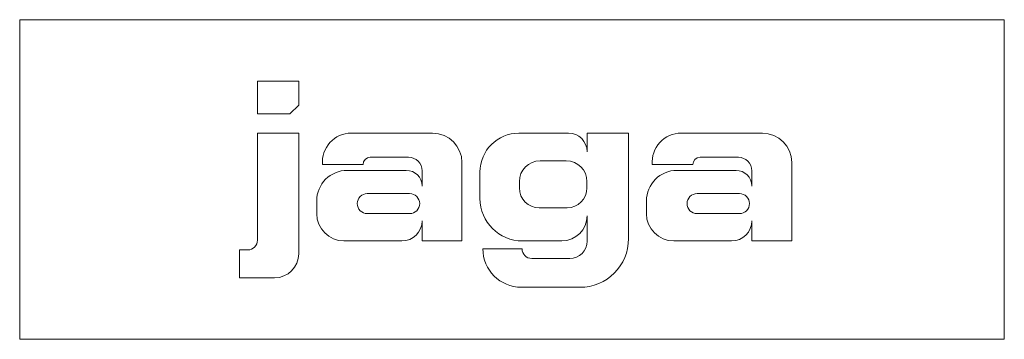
# Model space of a CAD drawing. Header units: millimetres. Extents: x -200 to 200, y -65 to 65.
import ezdxf

# ---------------------------------------------------------------- set-up
doc = ezdxf.new("R2010")
doc.units = ezdxf.units.MM

# ---------------------------------------------------------------- blocks, each defined once
blk = doc.blocks.new('RSen_56_ME_FB_LOD200 - convector_jaga - temf0_02004010-al0 - freestanding - 10_jaga_tempo freestanding_lxhxd 400x200x130 mm-329489-top')
at = {"lineweight": 18}
for p, q in [((200, 65), (-200, 65)), ((-200, 65), (-200, -65)), ((200, -65), (200, 65)), ((-200, -65), (200, -65))]:
    blk.add_line(p, q, dxfattribs=at)
blk = doc.blocks.new('RSen_55_GM_FB_logo - SH_jaga - standard-260147-top')
at = {"lineweight": 18}
for p, q in [((-103.4, 40), (-103.4, 26.71)), ((-86.66, 40), (-103.4, 40)), ((-86.66, 30.26), (-86.66, 40)), ((-90.21, 26.71), (-86.66, 30.26)), ((-103.4, 26.71), (-90.21, 26.71)), ((-86.66, 18.85), (-103.4, 18.85)), ((-103.4, 18.85), (-103.4, -24.69)), ((-86.66, -30.22), (-86.66, 18.85)), ((-32.24, 18.85), (-65.3, 18.85)), ((22.97, 18.85), (2.79, 18.85)), ((47.36, 18.85), (30.52, 18.85)), ((30.52, 18.85), (30.52, 11.3)), ((47.36, -24.05), (47.36, 18.85)), ((101.73, 18.85), (68.67, 18.85)), ((-57.58, 9.02), (-41.99, 9.02)), ((76.38, 9.02), (91.98, 9.02)), ((-76.98, 6.08), (-60.52, 6.08)), ((-20.33, -25), (-20.33, 6.94)), ((11.42, 7.57), (22.07, 7.57)), ((56.99, 6.08), (73.45, 6.08)), ((113.63, -25), (113.63, 6.94)), ((-42.93, 3.72), (-66.92, 3.72)), ((-36.51, 3.55), (-36.51, -2.7)), ((-13, 3.06), (-13, -7.75)), ((91.04, 3.72), (67.05, 3.72)), ((97.46, 3.55), (97.46, -2.7)), ((2.98, -3.45), (2.98, -0.87)), ((30.46, -0.82), (30.46, -3.42)), ((-58.79, -5.73), (-41.58, -5.73)), ((75.18, -5.73), (92.39, -5.73)), ((-79.35, -8.71), (-79.35, -13.91)), ((22.37, -11.51), (11.05, -11.51)), ((54.61, -8.71), (54.61, -13.91)), ((-41.58, -13.89), (-58.79, -13.89)), ((30.52, -14.74), (30.52, -25.04)), ((92.39, -13.89), (75.18, -13.89)), ((-36.51, -16.75), (-36.51, -25)), ((97.46, -16.75), (97.46, -25)), ((-68.26, -25), (-44.76, -25)), ((-36.51, -25), (-20.33, -25)), ((4.25, -25), (20.26, -25)), ((65.7, -25), (89.21, -25)), ((97.46, -25), (113.63, -25)), ((-107.33, -28.62), (-110.65, -28.62)), ((-110.65, -28.62), (-110.65, -40)), ((4.08, -28.15), (-11.86, -28.15)), ((23.46, -32.1), (8.03, -32.1)), ((-110.65, -40), (-96.44, -40)), ((3.84, -43.85), (27.56, -43.85))]:
    blk.add_line(p, q, dxfattribs=at)
for centre, radius, start, end in [((-65.3, 7.12), 11.73, 90, 185.0613), ((-32.24, 6.94), 11.9, 360, 90), ((2.79, 3.06), 15.79, 90, 180), ((22.97, 11.3), 7.55, 360, 90), ((68.67, 7.12), 11.73, 90, 185.0613), ((101.73, 6.94), 11.9, 360, 90), ((-57.58, 6.08), 2.94, 90, 180), ((-41.99, 3.55), 5.48, 0, 90), ((76.38, 6.08), 2.94, 90, 180), ((91.98, 3.55), 5.48, 0, 90), ((11.42, -0.87), 8.44, 90, 180), ((22.07, -0.82), 8.39, 360, 90), ((-66.92, -8.71), 12.43, 90, 180), ((-42.93, -2.7), 6.42, 360, 90), ((67.05, -8.71), 12.43, 90, 180), ((91.04, -2.7), 6.42, 360, 90), ((11.05, -3.45), 8.07, 180, 270), ((22.37, -3.42), 8.09, 270, 360), ((-58.79, -9.81), 4.08, 90, 270), ((-41.58, -9.81), 4.08, 270, 90), ((4.25, -7.75), 17.25, 180, 270), ((75.18, -9.81), 4.08, 90, 270), ((92.39, -9.81), 4.08, 270, 90), ((-68.26, -13.91), 11.09, 180, 270), ((20.26, -14.74), 10.26, 270, 360), ((65.7, -13.91), 11.09, 180, 270), ((-44.76, -16.75), 8.25, 270, 360), ((89.21, -16.75), 8.25, 270, 360), ((-107.33, -24.69), 3.93, 270, 360), ((23.46, -25.04), 7.06, 270, 0), ((27.56, -24.05), 19.8, 270, 360), ((-96.44, -30.22), 9.78, 270, 360), ((3.84, -28.15), 15.7, 180, 270), ((8.03, -28.15), 3.95, 180, 270)]:
    blk.add_arc(centre, radius, start, end, dxfattribs=at)

msp = doc.modelspace()

# ---------------------------------------------------------------- block references
at = {"lineweight": 18}
for name in ['RSen_56_ME_FB_LOD200 - convector_jaga - temf0_02004010-al0 - freestanding - 10_jaga_tempo freestanding_lxhxd 400x200x130 mm-329489-top', 'RSen_55_GM_FB_logo - SH_jaga - standard-260147-top']:
    msp.add_blockref(name, (0, 0), dxfattribs=at)

doc.saveas('drawing.dxf')
